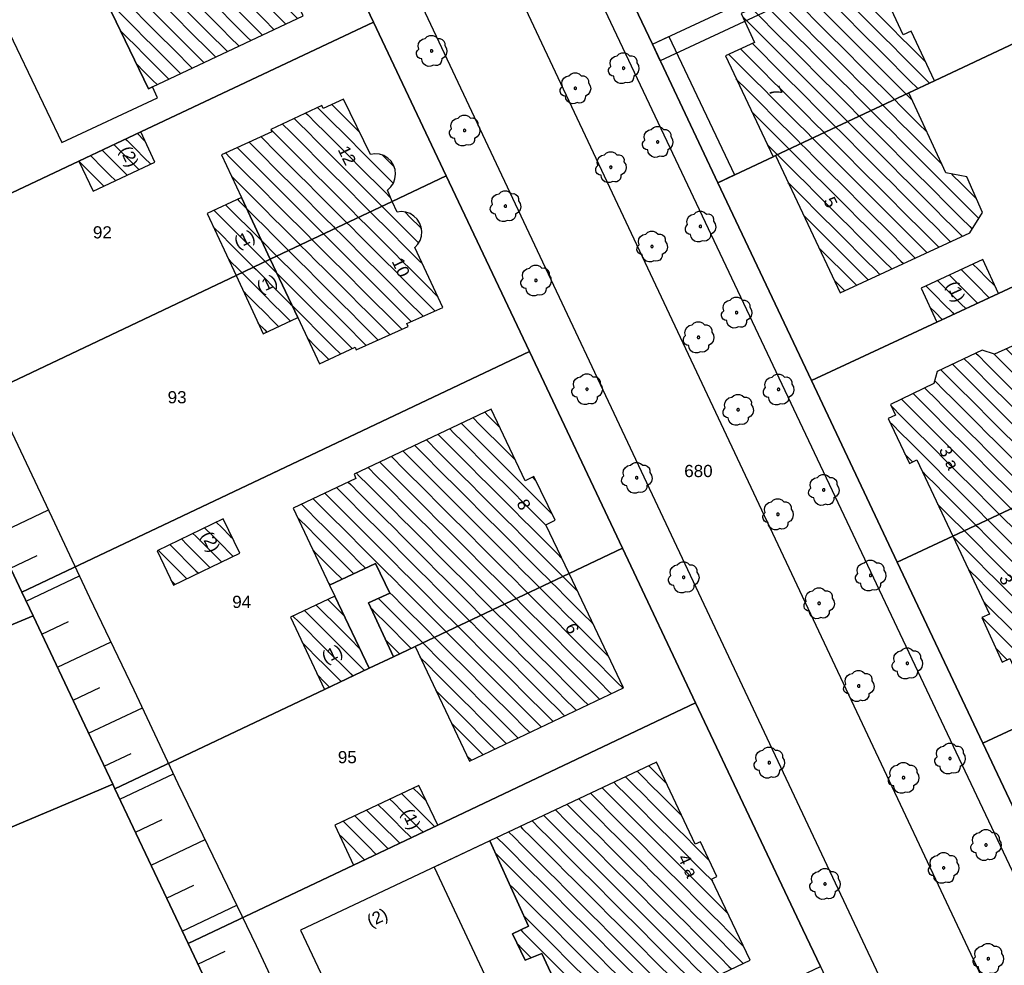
# Model space of a CAD drawing. Extents: x 32394465 to 32399599, y 5706239 to 5708675.
# Tile 29 of 40: x 32395060 to 32395140, y 5706823 to 5706901. Entities that reach past the tile are written whole.
import ezdxf
from ezdxf.enums import TextEntityAlignment as Align

# ---------------------------------------------------------------- set-up
doc = ezdxf.new("R2010")
doc.units = 0
doc.linetypes.add('LT00000', pattern=[0])
for name, color, linetype, lineweight in [('Baumstandorte', 250, 'LT00000', 18), ('BauwerkeSiedlung_Umring', 250, 'LT00000', 18), ('BauwerkeVerkehr_Umring', 250, 'LT00000', 18), ('Flurstueck_Umring', 250, 'LT00000', 18), ('Flurstuecksnummer', 250, 'LT00000', 18), ('Gebaeude_Fuellung', 250, 'LT00000', 18), ('Gebaeude_Umring', 250, 'LT00000', 18), ('GebaeudeHausnummer', 250, 'LT00000', 18), ('GebaeudePseudonummer', 250, 'LT00000', 18), ('NutzungSiedlung_Umring', 250, 'LT00000', 18), ('NutzungVerkehr_Umring', 250, 'LT00000', 18), ('ReliefBoeschungSchraffen', 250, 'LT00000', 18), ('ReliefBoeschungskante', 250, 'LT00000', 18)]:
    doc.layers.add(name, color=color, linetype=linetype, lineweight=lineweight)
doc.styles.add('TS100', font='arial.ttf', dxfattribs={"height": 0.2})
pattern_1 = [(-45, (0, 0), (0.707106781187, 0.707106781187), [1])]

# ---------------------------------------------------------------- blocks, each defined once
blk = doc.blocks.new('SYMB1123')
at = {"color": 250, "linetype": 'ByBlock', "lineweight": -3, "flags": 128}
for points in [[(-0.424, 0.059), (-0.446, 0.153), (-0.431, 0.248), (-0.381, 0.33), (-0.303, 0.387), (-0.21, 0.409)], [(-0.424, 0.059), (-0.446, 0.153), (-0.431, 0.248), (-0.381, 0.33), (-0.303, 0.387), (-0.21, 0.409)], [(-0.21, 0.409), (-0.141, 0.473), (-0.053, 0.506), (0.04, 0.506), (0.127, 0.473), (0.196, 0.409)], [(-0.21, 0.409), (-0.141, 0.473), (-0.053, 0.506), (0.04, 0.506), (0.127, 0.473), (0.196, 0.409)], [(0.196, 0.409), (0.275, 0.41), (0.348, 0.38), (0.404, 0.325), (0.434, 0.252), (0.433, 0.173)], [(0.196, 0.409), (0.275, 0.41), (0.348, 0.38), (0.404, 0.325), (0.434, 0.252), (0.433, 0.173)], [(-0.323, -0.263), (-0.385, -0.251), (-0.439, -0.218), (-0.478, -0.168), (-0.497, -0.108), (-0.494, -0.044), (-0.468, 0.014), (-0.424, 0.059)], [(-0.323, -0.263), (-0.385, -0.251), (-0.439, -0.218), (-0.478, -0.168), (-0.497, -0.108), (-0.494, -0.044), (-0.468, 0.014), (-0.424, 0.059)], [(0.433, 0.173), (0.488, 0.084), (0.505, -0.019), (0.481, -0.121), (0.42, -0.207), (0.332, -0.263)], [(0.433, 0.173), (0.488, 0.084), (0.505, -0.019), (0.481, -0.121), (0.42, -0.207), (0.332, -0.263)], [(0.061, -0.47), (-0.02, -0.505), (-0.109, -0.508), (-0.193, -0.481), (-0.262, -0.426), (-0.307, -0.35), (-0.323, -0.263)], [(0.061, -0.47), (-0.02, -0.505), (-0.109, -0.508), (-0.193, -0.481), (-0.262, -0.426), (-0.307, -0.35), (-0.323, -0.263)], [(0.332, -0.263), (0.329, -0.331), (0.302, -0.394), (0.256, -0.444), (0.195, -0.476), (0.128, -0.485), (0.061, -0.47)], [(0.332, -0.263), (0.329, -0.331), (0.302, -0.394), (0.256, -0.444), (0.195, -0.476), (0.128, -0.485), (0.061, -0.47)]]:
    blk.add_lwpolyline(points, dxfattribs=at)
at = {"color": 250, "linetype": 'ByBlock', "lineweight": 18, "flags": 128}
for points in [[(-0.424, 0.059), (-0.446, 0.153), (-0.431, 0.248), (-0.381, 0.33), (-0.303, 0.387), (-0.21, 0.409)], [(-0.21, 0.409), (-0.141, 0.473), (-0.053, 0.506), (0.04, 0.506), (0.127, 0.473), (0.196, 0.409)], [(0.196, 0.409), (0.275, 0.41), (0.348, 0.38), (0.404, 0.325), (0.434, 0.252), (0.433, 0.173)], [(-0.323, -0.263), (-0.385, -0.251), (-0.439, -0.218), (-0.478, -0.168), (-0.497, -0.108), (-0.494, -0.044), (-0.468, 0.014), (-0.424, 0.059)], [(0.433, 0.173), (0.488, 0.084), (0.505, -0.019), (0.481, -0.121), (0.42, -0.207), (0.332, -0.263)], [(0.061, -0.47), (-0.02, -0.505), (-0.109, -0.508), (-0.193, -0.481), (-0.262, -0.426), (-0.307, -0.35), (-0.323, -0.263)], [(0.332, -0.263), (0.329, -0.331), (0.302, -0.394), (0.256, -0.444), (0.195, -0.476), (0.128, -0.485), (0.061, -0.47)]]:
    blk.add_lwpolyline(points, dxfattribs=at)
at = {"color": 250, "linetype": 'ByBlock', "lineweight": -3, "flags": 128}
blk.add_lwpolyline([(0.04, 0), (0.038, 0.014), (0.031, 0.026), (0.02, 0.035), (0.007, 0.039), (-0.007, 0.039), (-0.02, 0.035), (-0.031, 0.026), (-0.038, 0.014), (-0.04, 0), (-0.038, -0.014), (-0.031, -0.026), (-0.02, -0.035), (-0.007, -0.039), (0.007, -0.039), (0.02, -0.035), (0.031, -0.026), (0.038, -0.014), (0.04, 0)], close=True, dxfattribs=at)
blk.add_lwpolyline([(0.04, 0), (0.038, 0.014), (0.031, 0.026), (0.02, 0.035), (0.007, 0.039), (-0.007, 0.039), (-0.02, 0.035), (-0.031, 0.026), (-0.038, 0.014), (-0.04, 0), (-0.038, -0.014), (-0.031, -0.026), (-0.02, -0.035), (-0.007, -0.039), (0.007, -0.039), (0.02, -0.035), (0.031, -0.026), (0.038, -0.014), (0.04, 0)], close=True, dxfattribs=at)
at = {"color": 250, "linetype": 'ByBlock', "lineweight": 18, "flags": 128}
blk.add_lwpolyline([(0.04, 0), (0.038, 0.014), (0.031, 0.026), (0.02, 0.035), (0.007, 0.039), (-0.007, 0.039), (-0.02, 0.035), (-0.031, 0.026), (-0.038, 0.014), (-0.04, 0), (-0.038, -0.014), (-0.031, -0.026), (-0.02, -0.035), (-0.007, -0.039), (0.007, -0.039), (0.02, -0.035), (0.031, -0.026), (0.038, -0.014), (0.04, 0)], close=True, dxfattribs=at)

msp = doc.modelspace()

# ---------------------------------------------------------------- hatches: boundary and pattern name
at = {"layer": 'Gebaeude_Fuellung', "linetype": 'Continuous', "lineweight": 25}
h = msp.add_hatch(dxfattribs=at)
h.set_pattern_fill('LT_0', color=255, angle=-45, style=0, pattern_type=2)
h.set_pattern_definition(pattern_1)
h.paths.add_polyline_path([(32395070.424, 5706895.665), (32395070.096, 5706895.51), (32395060.568, 5706915.3), (32395073.376, 5706921.31), (32395082.818, 5706901.494)])
h = msp.add_hatch(dxfattribs=at)
h.set_pattern_fill('LT_0', color=255, angle=-45, style=0, pattern_type=2)
h.set_pattern_definition(pattern_1)
h.paths.add_polyline_path([(32395132.148, 5706899.936), (32395130.275, 5706904.034), (32395128.864, 5706903.388), (32395127.741, 5706905.813), (32395118.845, 5706901.695), (32395119.929, 5706899.304), (32395117.537, 5706898.215), (32395121.472, 5706889.92), (32395121.672, 5706890.014), (32395132.614, 5706895.169), (32395134.725, 5706896.163), (32395132.818, 5706900.246)])
h = msp.add_hatch(dxfattribs=at)
h.set_pattern_fill('LT_0', color=255, angle=-45, style=0, pattern_type=2)
h.set_pattern_definition(pattern_1)
h.paths.add_polyline_path([(32395137.657, 5706883.662), (32395126.979, 5706878.744), (32395121.672, 5706890.014), (32395132.614, 5706895.169), (32395135.677, 5706888.597), (32395137.393, 5706888.264), (32395138.689, 5706885.345)])
h = msp.add_hatch(dxfattribs=at)
h.set_pattern_fill('LT_0', color=255, angle=-45, style=0, pattern_type=2)
h.set_pattern_definition(pattern_1)
h.paths.add_polyline_path([(32395090.37, 5706888.112), (32395090.234, 5706887.756), (32395090.021, 5706887.441), (32395089.741, 5706887.183), (32395090.15, 5706886.252), (32395080.117, 5706881.496), (32395077.739, 5706886.58), (32395076.096, 5706890.085), (32395080.252, 5706891.956), (32395080.161, 5706892.152), (32395084.344, 5706894.121), (32395084.452, 5706893.888), (32395086.124, 5706894.646), (32395088.346, 5706890.105), (32395088.722, 5706890.161), (32395089.1, 5706890.129), (32395089.461, 5706890.012), (32395089.785, 5706889.815), (32395090.056, 5706889.549), (32395090.259, 5706889.228), (32395090.383, 5706888.868), (32395090.42, 5706888.489)])
h = msp.add_hatch(dxfattribs=at)
h.set_pattern_fill('LT_0', color=255, angle=-45, style=0, pattern_type=2)
h.set_pattern_definition(pattern_1)
h.paths.add_polyline_path([(32395065.541, 5706887.09), (32395064.381, 5706889.562), (32395069.462, 5706891.959), (32395070.631, 5706889.469)])
h = msp.add_hatch(dxfattribs=at)
h.set_pattern_fill('LT_0', color=255, angle=-45, style=0, pattern_type=2)
h.set_pattern_definition(pattern_1)
h.paths.add_polyline_path([(32395077.297, 5706880.159), (32395074.92, 5706885.263), (32395077.739, 5706886.58), (32395080.117, 5706881.496)])
h = msp.add_hatch(dxfattribs=at)
h.set_pattern_fill('LT_0', color=255, angle=-45, style=0, pattern_type=2)
h.set_pattern_definition(pattern_1)
h.paths.add_polyline_path([(32395091.344, 5706876.215), (32395091.45, 5706875.978), (32395087.183, 5706874.044), (32395087.081, 5706874.265), (32395084.149, 5706872.896), (32395082.375, 5706876.692), (32395080.117, 5706881.496), (32395090.15, 5706886.252), (32395090.536, 5706885.375), (32395090.901, 5706885.409), (32395091.265, 5706885.363), (32395091.61, 5706885.241), (32395091.921, 5706885.047), (32395092.183, 5706884.791), (32395092.384, 5706884.484), (32395092.515, 5706884.137), (32395092.567, 5706883.77), (32395092.538, 5706883.401), (32395092.429, 5706883.047), (32395092.245, 5706882.725), (32395091.996, 5706882.451), (32395094.307, 5706877.522)])
h = msp.add_hatch(dxfattribs=at)
h.set_pattern_fill('LT_0', color=255, angle=-45, style=0, pattern_type=2)
h.set_pattern_definition(pattern_1)
h.paths.add_polyline_path([(32395079.52, 5706875.37), (32395077.297, 5706880.159), (32395080.117, 5706881.496), (32395082.375, 5706876.692)])
h = msp.add_hatch(dxfattribs=at)
h.set_pattern_fill('LT_0', color=255, angle=-45, style=0, pattern_type=2)
h.set_pattern_definition(pattern_1)
h.paths.add_polyline_path([(32395134.921, 5706876.327), (32395133.629, 5706879.107), (32395138.705, 5706881.465), (32395139.995, 5706878.689)])
h = msp.add_hatch(dxfattribs=at)
h.set_pattern_fill('LT_0', color=255, angle=-45, style=0, pattern_type=2)
h.set_pattern_definition(pattern_1)
h.paths.add_polyline_path([(32395147.225, 5706872.859), (32395144.965, 5706871.846), (32395143.363, 5706875.365), (32395139.681, 5706873.684), (32395138.65, 5706874.02), (32395134.97, 5706872.266), (32395134.697, 5706871.286), (32395131.116, 5706869.559), (32395131.54, 5706868.678), (32395130.938, 5706868.392), (32395132.67, 5706864.712), (32395133.281, 5706865), (32395136.234, 5706858.739), (32395150.651, 5706865.509), (32395149.137, 5706868.762)])
h = msp.add_hatch(dxfattribs=at)
h.set_pattern_fill('LT_0', color=255, angle=-45, style=0, pattern_type=2)
h.set_pattern_definition(pattern_1)
h.paths.add_polyline_path([(32395092.016, 5706849.655), (32395090.242, 5706848.815), (32395088.19, 5706853.24), (32395089.942, 5706854.05), (32395088.779, 5706856.493), (32395084.993, 5706854.691), (32395081.984, 5706861.02), (32395087.161, 5706863.481), (32395087.001, 5706863.82), (32395098.287, 5706869.166), (32395101.074, 5706863.278), (32395101.791, 5706863.621), (32395103.538, 5706860.037), (32395102.768, 5706859.666), (32395104.686, 5706855.654)])
h = msp.add_hatch(dxfattribs=at)
h.set_pattern_fill('LT_0', color=255, angle=-45, style=0, pattern_type=2)
h.set_pattern_definition(pattern_1)
h.paths.add_polyline_path([(32395150.651, 5706865.509), (32395136.234, 5706858.739), (32395139.258, 5706852.328), (32395138.625, 5706852.033), (32395140.293, 5706848.383), (32395140.927, 5706848.675), (32395141.32, 5706847.826), (32395145.054, 5706849.575), (32395145.78, 5706849.206), (32395149.845, 5706850.946), (32395149.954, 5706851.895), (32395153.517, 5706853.516), (32395151.861, 5706857.148), (32395154.074, 5706858.161), (32395152.245, 5706862.089)])
h = msp.add_hatch(dxfattribs=at)
h.set_pattern_fill('LT_0', color=255, angle=-45, style=0, pattern_type=2)
h.set_pattern_definition(pattern_1)
h.paths.add_polyline_path([(32395072.159, 5706854.71), (32395070.799, 5706857.534), (32395076.24, 5706860.158), (32395077.603, 5706857.329)])
h = msp.add_hatch(dxfattribs=at)
h.set_pattern_fill('LT_0', color=255, angle=-45, style=0, pattern_type=2)
h.set_pattern_definition(pattern_1)
h.paths.add_polyline_path([(32395096.509, 5706840.219), (32395092.016, 5706849.655), (32395104.686, 5706855.654), (32395109.168, 5706846.249)])
h = msp.add_hatch(dxfattribs=at)
h.set_pattern_fill('LT_0', color=255, angle=-45, style=0, pattern_type=2)
h.set_pattern_definition(pattern_1)
h.paths.add_polyline_path([(32395084.56, 5706846.125), (32395081.769, 5706852.073), (32395085.41, 5706853.809), (32395088.237, 5706847.866)])
h = msp.add_hatch(dxfattribs=at)
h.set_pattern_fill('LT_0', color=255, angle=-45, style=0, pattern_type=2)
h.set_pattern_definition(pattern_1)
h.paths.add_polyline_path([(32395115.03, 5706821.716), (32395110.25, 5706819.441), (32395108.093, 5706818.414), (32395106.974, 5706817.882), (32395105.771, 5706817.308), (32395102.449, 5706824.426), (32395101.068, 5706823.873), (32395100.032, 5706826.03), (32395101.348, 5706826.658), (32395098.159, 5706833.68), (32395111.873, 5706840.147), (32395115.051, 5706833.405), (32395115.49, 5706833.611), (32395116.829, 5706830.744), (32395116.399, 5706830.541), (32395119.572, 5706823.88)])
h = msp.add_hatch(dxfattribs=at)
h.set_pattern_fill('LT_0', color=255, angle=-45, style=0, pattern_type=2)
h.set_pattern_definition(pattern_1)
h.paths.add_polyline_path([(32395086.969, 5706831.683), (32395085.417, 5706834.957), (32395092.329, 5706838.234), (32395093.881, 5706834.961)])

# ---------------------------------------------------------------- linework, layer by layer
at = {"layer": 'BauwerkeSiedlung_Umring', "color": 255, "lineweight": 25, "flags": 128}
for points in [[(32395111.544, 5706899.173), (32395123.238, 5706904.635), (32395123.8728, 5706903.2759), (32395112.1788, 5706897.8139), (32395111.544, 5706899.173)], [(32395116.929, 5706887.781), (32395111.544, 5706899.173), (32395112.9001, 5706899.814), (32395118.2851, 5706888.422), (32395116.929, 5706887.781)], [(32395090.242, 5706848.815), (32395088.19, 5706853.24), (32395089.942, 5706854.05), (32395088.779, 5706856.493), (32395084.993, 5706854.691), (32395085.41, 5706853.809), (32395088.237, 5706847.866), (32395090.242, 5706848.815)], [(32395100.032, 5706826.03), (32395101.348, 5706826.658), (32395098.159, 5706833.68), (32395093.581, 5706831.517), (32395102.49, 5706812.52), (32395104.571, 5706813.506), (32395106.95, 5706814.633), (32395105.771, 5706817.308), (32395102.449, 5706824.426), (32395101.068, 5706823.873), (32395100.032, 5706826.03)]]:
    msp.add_lwpolyline(points, close=True, dxfattribs=at)
at = {"layer": 'BauwerkeVerkehr_Umring', "color": 255, "lineweight": 25}
msp.add_line((32395040.961, 5707042.924), (32395157.914, 5706795.694), dxfattribs=at)
at = {"layer": 'BauwerkeVerkehr_Umring', "color": 255, "lineweight": 25, "flags": 128}
for points in [[(32395150.476, 5706797.343), (32395080.776, 5706945.225), (32395076.915, 5706952.982), (32395070.56, 5706966.247), (32395066.433, 5706974.938), (32395060.429, 5706987.642), (32395055.005, 5706999.141), (32395047.284, 5707015.838), (32395040.095, 5707031.567), (32395036.922, 5707038.177), (32395036.662, 5707038.72), (32395036.482, 5707039.125), (32395036.335, 5707039.495), (32395036.22, 5707039.841), (32395036.11, 5707040.256), (32395036.029, 5707040.688), (32395035.977, 5707041.139), (32395035.951, 5707041.603), (32395035.949, 5707041.932), (32395035.963, 5707042.271), (32395035.988, 5707042.619), (32395036.027, 5707042.979), (32395036.102, 5707043.485), (32395036.199, 5707043.978), (32395036.322, 5707044.476), (32395036.47, 5707044.963), (32395036.642, 5707045.439), (32395036.837, 5707045.903), (32395037.095, 5707046.428), (32395037.379, 5707046.917), (32395037.529, 5707047.147), (32395037.685, 5707047.368), (32395037.847, 5707047.578), (32395038.015, 5707047.779), (32395040.593, 5707050.686), (32395050.961, 5707062.256), (32395058.964, 5707071.123), (32395061.049, 5707073.464), (32395062.9, 5707075.575), (32395064.702, 5707077.669), (32395066.633, 5707079.947), (32395068.744, 5707082.471), (32395071.327, 5707085.593), (32395073.433, 5707088.153), (32395075.091, 5707090.191), (32395076.58, 5707092.047), (32395077.938, 5707093.77), (32395079.128, 5707095.308), (32395082.04, 5707099.104), (32395083.659, 5707101.196), (32395084.543, 5707102.353), (32395085.368, 5707103.459), (32395086.098, 5707104.47), (32395087.73, 5707106.772), (32395087.989, 5707107.124), (32395088.255, 5707107.457), (32395088.526, 5707107.77), (32395088.802, 5707108.063), (32395089.084, 5707108.336), (32395089.372, 5707108.59), (32395089.665, 5707108.823), (32395089.962, 5707109.037), (32395090.367, 5707109.291), (32395090.788, 5707109.515), (32395091.221, 5707109.707), (32395091.664, 5707109.866), (32395092.055, 5707109.976), (32395092.448, 5707110.061), (32395092.703, 5707110.101), (32395092.964, 5707110.132), (32395093.231, 5707110.153), (32395093.503, 5707110.164), (32395093.858, 5707110.165), (32395094.225, 5707110.15), (32395094.606, 5707110.119), (32395095.001, 5707110.073), (32395095.358, 5707110.019), (32395095.709, 5707109.956), (32395096.053, 5707109.883), (32395096.389, 5707109.799), (32395096.72, 5707109.706), (32395097.043, 5707109.603), (32395097.359, 5707109.489), (32395097.668, 5707109.366), (32395098.015, 5707109.211), (32395098.307, 5707109.056), (32395098.56, 5707108.892), (32395098.781, 5707108.718), (32395127.868, 5707083.072), (32395128.769, 5707082.26), (32395129.667, 5707081.418), (32395130.563, 5707080.543), (32395131.456, 5707079.635), (32395132.35, 5707078.694), (32395133.244, 5707077.716), (32395134.142, 5707076.701), (32395135.046, 5707075.644), (32395135.945, 5707074.561), (32395136.857, 5707073.43), (32395137.784, 5707072.247), (32395138.731, 5707071.005), (32395139.702, 5707069.703), (32395140.714, 5707068.316), (32395141.783, 5707066.822), (32395142.95, 5707065.165), (32395143.994, 5707063.663), (32395144.962, 5707062.253), (32395145.872, 5707060.906), (32395146.734, 5707059.611), (32395147.556, 5707058.352), (32395148.341, 5707057.126), (32395149.092, 5707055.927), (32395149.812, 5707054.752), (32395150.51, 5707053.587), (32395151.179, 5707052.44), (32395151.823, 5707051.307), (32395152.441, 5707050.188), (32395153.036, 5707049.079), (32395153.606, 5707047.981), (32395154.154, 5707046.891), (32395154.68, 5707045.808), (32395160.809, 5707032.958), (32395237.242, 5706862.231)], [(32394976.208, 5706988.844), (32394981.347, 5706993.229), (32394984.726, 5706996.147), (32394986.303, 5706997.529), (32394987.783, 5706998.842), (32394989.187, 5707000.104), (32394990.529, 5707001.326), (32394991.792, 5707002.494), (32394993.084, 5707003.705), (32394994.409, 5707004.963), (32394995.777, 5707006.278), (32394997.188, 5707007.648), (32394998.667, 5707009.099), (32395001.948, 5707012.361), (32395009.808, 5707020.264), (32395011.85, 5707022.301), (32395013.681, 5707024.11), (32395022.266, 5707032.539), (32395022.557, 5707032.817), (32395022.836, 5707033.066), (32395023.107, 5707033.29), (32395023.373, 5707033.494), (32395023.638, 5707033.677), (32395023.902, 5707033.839), (32395024.165, 5707033.983), (32395024.429, 5707034.109), (32395024.752, 5707034.237), (32395025.088, 5707034.344), (32395025.431, 5707034.427), (32395025.781, 5707034.486), (32395026.134, 5707034.521), (32395026.485, 5707034.531), (32395026.833, 5707034.518), (32395027.174, 5707034.479), (32395027.684, 5707034.402), (32395028.056, 5707034.332), (32395028.422, 5707034.233), (32395028.781, 5707034.108), (32395029.128, 5707033.958), (32395029.458, 5707033.783), (32395029.77, 5707033.587), (32395030.06, 5707033.371), (32395030.326, 5707033.136), (32395030.471, 5707032.989), (32395030.61, 5707032.834), (32395030.871, 5707032.497), (32395031.108, 5707032.129), (32395031.317, 5707031.732), (32395055.45, 5706980.786), (32395068.332, 5706953.759), (32395144.559, 5706792.087)]]:
    msp.add_lwpolyline(points, dxfattribs=at)
at = {"layer": 'Flurstueck_Umring', "color": 8, "lineweight": 25, "flags": 128}
for points in [[(32395044.243, 5707041.532), (32395043.977, 5707042.233), (32395043.818, 5707042.966), (32395043.769, 5707043.714), (32395043.833, 5707044.461), (32395044.007, 5707045.19), (32395044.287, 5707045.885), (32395044.668, 5707046.531), (32395045.141, 5707047.113), (32395027.392, 5707029.526), (32395015.112, 5707017.358), (32395015.594, 5707017.76), (32395016.123, 5707018.098), (32395016.69, 5707018.368), (32395017.286, 5707018.565), (32395017.903, 5707018.685), (32395018.529, 5707018.727), (32395019.156, 5707018.69), (32395019.773, 5707018.574), (32395020.371, 5707018.382), (32395020.94, 5707018.117), (32395021.472, 5707017.782), (32395021.957, 5707017.384), (32395029.545, 5707010.305), (32395033.014, 5707007.07), (32395041.059, 5706997.507), (32395047.838, 5706987.066), (32395049.982, 5706982.54), (32395056.881, 5706967.965), (32395063.825, 5706953.301), (32395065.546, 5706949.665), (32395068.934, 5706942.511), (32395076.631, 5706926.253), (32395082.61, 5706913.623), (32395088.595, 5706900.985), (32395094.577, 5706888.35), (32395101.418, 5706873.901), (32395109.074, 5706857.731), (32395115.093, 5706845.02), (32395123.913, 5706826.393), (32395125.353, 5706823.351), (32395126.88, 5706820.127), (32395128.004, 5706817.753), (32395131.315, 5706810.761), (32395137.328, 5706798.062), (32395140.788, 5706790.755), (32395142.392, 5706787.368), (32395145.279, 5706781.271), (32395145.916, 5706779.925), (32395146.709, 5706778.251), (32395150.808, 5706779.859), (32395149.723, 5706779.824), (32395148.755, 5706780.313), (32395148.123, 5706781.179), (32395147.269, 5706783), (32395147.317, 5706783.961), (32395160.098, 5706790.963), (32395162.011, 5706786.947), (32395162.248, 5706785.829), (32395161.916, 5706784.732), (32395161.084, 5706783.89), (32395165.436, 5706785.177), (32395151.118, 5706815.462), (32395144.924, 5706828.563), (32395141.862, 5706835.041), (32395138.714, 5706841.7), (32395131.672, 5706856.596), (32395124.612, 5706871.529), (32395116.929, 5706887.781), (32395111.544, 5706899.173), (32395110.101, 5706902.225), (32395102.836, 5706917.592), (32395100.503, 5706922.524), (32395099.132, 5706925.423), (32395097.644, 5706928.572), (32395095.576, 5706932.949), (32395086.616, 5706951.901), (32395082.858, 5706959.847), (32395081.185, 5706963.388), (32395079.415, 5706967.13), (32395075.327, 5706975.778), (32395068.273, 5706990.701), (32395063.911, 5706999.927), (32395062.398, 5707003.125), (32395062.21, 5707003.523), (32395060.884, 5707006.331), (32395056.176, 5707016.29), (32395044.243, 5707041.532)], [(32395034.89, 5706906.52), (32395035.724, 5706904.759), (32395040.869, 5706893.886), (32395046.439, 5706882.115), (32395046.833, 5706881.284), (32395064.381, 5706889.562), (32395069.462, 5706891.959), (32395088.595, 5706900.985), (32395082.61, 5706913.623), (32395076.631, 5706926.253), (32395050.98, 5706914.126), (32395039.335, 5706908.621), (32395034.89, 5706906.52)], [(32395110.101, 5706902.225), (32395111.544, 5706899.173), (32395116.929, 5706887.781), (32395121.472, 5706889.92), (32395121.672, 5706890.014), (32395132.614, 5706895.169), (32395134.725, 5706896.163), (32395156.568, 5706906.451), (32395151.134, 5706917.91), (32395149.691, 5706920.95), (32395131.443, 5706912.32), (32395127.332, 5706910.375), (32395124.768, 5706909.163), (32395121.709, 5706907.717), (32395110.101, 5706902.225)], [(32395116.929, 5706887.781), (32395124.612, 5706871.529), (32395134.921, 5706876.327), (32395139.995, 5706878.689), (32395164.357, 5706890.027), (32395164.05, 5706890.674), (32395160.937, 5706897.238), (32395157.672, 5706904.123), (32395156.568, 5706906.451), (32395134.725, 5706896.163), (32395132.614, 5706895.169), (32395121.672, 5706890.014), (32395121.472, 5706889.92), (32395116.929, 5706887.781)], [(32395046.833, 5706881.284), (32395052.849, 5706868.571), (32395077.297, 5706880.159), (32395080.117, 5706881.496), (32395090.15, 5706886.252), (32395094.577, 5706888.35), (32395088.595, 5706900.985), (32395069.462, 5706891.959), (32395064.381, 5706889.562), (32395046.833, 5706881.284)], [(32395124.612, 5706871.529), (32395131.672, 5706856.596), (32395136.234, 5706858.739), (32395150.651, 5706865.509), (32395171.369, 5706875.24), (32395170.458, 5706877.16), (32395164.357, 5706890.027), (32395139.995, 5706878.689), (32395134.921, 5706876.327), (32395124.612, 5706871.529)], [(32395053.652, 5706866.874), (32395059.69, 5706854.116), (32395101.418, 5706873.901), (32395094.577, 5706888.35), (32395090.15, 5706886.252), (32395080.117, 5706881.496), (32395077.297, 5706880.159), (32395052.849, 5706868.571), (32395053.652, 5706866.874)], [(32395131.672, 5706856.596), (32395138.714, 5706841.7), (32395143.136, 5706843.779), (32395148.438, 5706846.27), (32395177.777, 5706860.059), (32395178.424, 5706860.362), (32395177.726, 5706861.835), (32395171.369, 5706875.24), (32395150.651, 5706865.509), (32395136.234, 5706858.739), (32395131.672, 5706856.596)], [(32395059.69, 5706854.116), (32395060.601, 5706852.191), (32395064.857, 5706843.198), (32395067.161, 5706838.33), (32395067.332, 5706837.969), (32395084.56, 5706846.125), (32395088.237, 5706847.866), (32395090.242, 5706848.815), (32395092.016, 5706849.655), (32395104.686, 5706855.654), (32395109.074, 5706857.731), (32395101.418, 5706873.901), (32395059.69, 5706854.116)], [(32395053.652, 5706866.874), (32395026.974, 5706855.576), (32395024.988, 5706854.735), (32395015.035, 5706850.52), (32395013.676, 5706849.945), (32395005.088, 5706846.308), (32395006.651, 5706842.603), (32395007.076, 5706841.596), (32395009.508, 5706835.832), (32395011.283, 5706831.624), (32395018.502, 5706834.635), (32395031.303, 5706839.973), (32395034.491, 5706841.303), (32395060.601, 5706852.191), (32395059.69, 5706854.116), (32395053.652, 5706866.874)], [(32395148.438, 5706846.27), (32395143.136, 5706843.779), (32395138.714, 5706841.7), (32395141.862, 5706835.041), (32395144.924, 5706828.563), (32395145.344, 5706828.76), (32395151.043, 5706831.428), (32395158.267, 5706834.808), (32395171.931, 5706841.204), (32395169.888, 5706845.34), (32395182.139, 5706850.991), (32395182.737, 5706851.267), (32395178.424, 5706860.362), (32395177.777, 5706860.059), (32395148.438, 5706846.27)], [(32395067.332, 5706837.969), (32395073.361, 5706825.229), (32395086.969, 5706831.683), (32395093.881, 5706834.961), (32395115.093, 5706845.02), (32395109.074, 5706857.731), (32395104.686, 5706855.654), (32395092.016, 5706849.655), (32395090.242, 5706848.815), (32395088.237, 5706847.866), (32395084.56, 5706846.125), (32395067.332, 5706837.969)], [(32395011.283, 5706831.624), (32395015.634, 5706821.313), (32395017.321, 5706817.314), (32395064.538, 5706837.224), (32395067.161, 5706838.33), (32395064.857, 5706843.198), (32395060.601, 5706852.191), (32395034.491, 5706841.303), (32395031.303, 5706839.973), (32395018.502, 5706834.635), (32395011.283, 5706831.624)], [(32395073.361, 5706825.229), (32395080.155, 5706810.872), (32395083.608, 5706803.575), (32395088.014, 5706805.662), (32395096.126, 5706809.505), (32395096.528, 5706809.696), (32395102.49, 5706812.52), (32395104.571, 5706813.506), (32395106.95, 5706814.633), (32395110.349, 5706816.243), (32395115.072, 5706818.481), (32395116.266, 5706819.047), (32395118.234, 5706819.979), (32395125.353, 5706823.351), (32395123.913, 5706826.393), (32395115.093, 5706845.02), (32395093.881, 5706834.961), (32395086.969, 5706831.683), (32395073.361, 5706825.229)], [(32395017.321, 5706817.314), (32395019.026, 5706813.273), (32395020.336, 5706810.168), (32395022.608, 5706804.782), (32395024.19, 5706801.032), (32395027.397, 5706793.431), (32395029.023, 5706789.577), (32395039.399, 5706793.898), (32395044.457, 5706796.005), (32395080.155, 5706810.872), (32395073.361, 5706825.229), (32395067.332, 5706837.969), (32395067.161, 5706838.33), (32395064.538, 5706837.224), (32395017.321, 5706817.314)]]:
    msp.add_lwpolyline(points, close=True, dxfattribs=at)
at = {"layer": 'Gebaeude_Umring', "color": 255, "lineweight": 25, "flags": 128}
for points in [[(32395060.568, 5706915.3), (32395070.096, 5706895.51), (32395070.424, 5706895.665), (32395082.818, 5706901.494), (32395073.376, 5706921.31), (32395060.568, 5706915.3)], [(32395053.071, 5706911.735), (32395062.962, 5706891.102), (32395070.84, 5706894.776), (32395070.424, 5706895.665), (32395070.096, 5706895.51), (32395060.568, 5706915.3), (32395054.063, 5706912.207), (32395053.071, 5706911.735)], [(32395119.929, 5706899.304), (32395117.537, 5706898.215), (32395121.472, 5706889.92), (32395121.672, 5706890.014), (32395132.614, 5706895.169), (32395134.725, 5706896.163), (32395132.818, 5706900.246), (32395132.148, 5706899.936), (32395130.275, 5706904.034), (32395128.864, 5706903.388), (32395127.741, 5706905.813), (32395118.845, 5706901.695), (32395119.929, 5706899.304)], [(32395121.672, 5706890.014), (32395126.979, 5706878.744), (32395137.657, 5706883.662), (32395138.689, 5706885.345), (32395137.393, 5706888.264), (32395135.677, 5706888.597), (32395132.614, 5706895.169), (32395121.672, 5706890.014)], [(32395080.161, 5706892.152), (32395080.252, 5706891.956), (32395076.096, 5706890.085), (32395077.739, 5706886.58), (32395080.117, 5706881.496), (32395090.15, 5706886.252), (32395089.741, 5706887.183), (32395090.021, 5706887.441), (32395090.234, 5706887.756), (32395090.37, 5706888.112), (32395090.42, 5706888.489), (32395090.383, 5706888.868), (32395090.259, 5706889.228), (32395090.056, 5706889.549), (32395089.785, 5706889.815), (32395089.461, 5706890.012), (32395089.1, 5706890.129), (32395088.722, 5706890.161), (32395088.346, 5706890.105), (32395086.124, 5706894.646), (32395084.452, 5706893.888), (32395084.344, 5706894.121), (32395080.161, 5706892.152)], [(32395064.381, 5706889.562), (32395065.541, 5706887.09), (32395070.631, 5706889.469), (32395069.462, 5706891.959), (32395064.381, 5706889.562)], [(32395077.297, 5706880.159), (32395080.117, 5706881.496), (32395077.739, 5706886.58), (32395074.92, 5706885.263), (32395077.297, 5706880.159)], [(32395090.15, 5706886.252), (32395080.117, 5706881.496), (32395082.375, 5706876.692), (32395084.149, 5706872.896), (32395087.081, 5706874.265), (32395087.183, 5706874.044), (32395091.45, 5706875.978), (32395091.344, 5706876.215), (32395094.307, 5706877.522), (32395091.996, 5706882.451), (32395092.245, 5706882.725), (32395092.429, 5706883.047), (32395092.538, 5706883.401), (32395092.567, 5706883.77), (32395092.515, 5706884.137), (32395092.384, 5706884.484), (32395092.183, 5706884.791), (32395091.921, 5706885.047), (32395091.61, 5706885.241), (32395091.265, 5706885.363), (32395090.901, 5706885.409), (32395090.536, 5706885.375), (32395090.15, 5706886.252)], [(32395077.297, 5706880.159), (32395079.52, 5706875.37), (32395082.375, 5706876.692), (32395080.117, 5706881.496), (32395077.297, 5706880.159)], [(32395134.921, 5706876.327), (32395139.995, 5706878.689), (32395138.705, 5706881.465), (32395133.629, 5706879.107), (32395134.921, 5706876.327)], [(32395130.938, 5706868.392), (32395132.67, 5706864.712), (32395133.281, 5706865), (32395136.234, 5706858.739), (32395150.651, 5706865.509), (32395149.137, 5706868.762), (32395147.225, 5706872.859), (32395144.965, 5706871.846), (32395143.363, 5706875.365), (32395139.681, 5706873.684), (32395138.65, 5706874.02), (32395134.97, 5706872.266), (32395134.697, 5706871.286), (32395131.116, 5706869.559), (32395131.54, 5706868.678), (32395130.938, 5706868.392)], [(32395089.942, 5706854.05), (32395088.19, 5706853.24), (32395090.242, 5706848.815), (32395092.016, 5706849.655), (32395104.686, 5706855.654), (32395102.768, 5706859.666), (32395103.538, 5706860.037), (32395101.791, 5706863.621), (32395101.074, 5706863.278), (32395098.287, 5706869.166), (32395087.001, 5706863.82), (32395087.161, 5706863.481), (32395081.984, 5706861.02), (32395084.993, 5706854.691), (32395088.779, 5706856.493), (32395089.942, 5706854.05)], [(32395138.625, 5706852.033), (32395140.293, 5706848.383), (32395140.927, 5706848.675), (32395141.32, 5706847.826), (32395145.054, 5706849.575), (32395145.78, 5706849.206), (32395149.845, 5706850.946), (32395149.954, 5706851.895), (32395153.517, 5706853.516), (32395151.861, 5706857.148), (32395154.074, 5706858.161), (32395152.245, 5706862.089), (32395150.651, 5706865.509), (32395136.234, 5706858.739), (32395139.258, 5706852.328), (32395138.625, 5706852.033)], [(32395070.799, 5706857.534), (32395072.159, 5706854.71), (32395077.603, 5706857.329), (32395076.24, 5706860.158), (32395070.799, 5706857.534)], [(32395096.509, 5706840.219), (32395109.168, 5706846.249), (32395104.686, 5706855.654), (32395092.016, 5706849.655), (32395096.509, 5706840.219)], [(32395085.41, 5706853.809), (32395081.769, 5706852.073), (32395084.56, 5706846.125), (32395088.237, 5706847.866), (32395085.41, 5706853.809)], [(32395101.348, 5706826.658), (32395100.032, 5706826.03), (32395101.068, 5706823.873), (32395102.449, 5706824.426), (32395105.771, 5706817.308), (32395106.974, 5706817.882), (32395108.093, 5706818.414), (32395110.25, 5706819.441), (32395115.03, 5706821.716), (32395119.572, 5706823.88), (32395116.399, 5706830.541), (32395116.829, 5706830.744), (32395115.49, 5706833.611), (32395115.051, 5706833.405), (32395111.873, 5706840.147), (32395098.159, 5706833.68), (32395101.348, 5706826.658)], [(32395085.417, 5706834.957), (32395086.969, 5706831.683), (32395093.881, 5706834.961), (32395092.329, 5706838.234), (32395085.417, 5706834.957)], [(32395100.032, 5706826.03), (32395101.348, 5706826.658), (32395098.159, 5706833.68), (32395082.609, 5706826.344), (32395089.691, 5706811.321), (32395094.331, 5706813.511), (32395096.126, 5706809.505), (32395096.528, 5706809.696), (32395102.49, 5706812.52), (32395104.571, 5706813.506), (32395106.95, 5706814.633), (32395105.771, 5706817.308), (32395102.449, 5706824.426), (32395101.068, 5706823.873), (32395100.032, 5706826.03)]]:
    msp.add_lwpolyline(points, close=True, dxfattribs=at)
at = {"layer": 'NutzungSiedlung_Umring', "color": 255, "lineweight": 25, "flags": 128}
for points in [[(32395218.404, 5706843.019), (32395232.966, 5706849.556), (32395231.882, 5706852.316), (32395234.02, 5706853.654), (32395235.719, 5706855.591), (32395235.404, 5706856.294), (32395231.488, 5706865.012), (32395230.111, 5706868.078), (32395223.583, 5706882.608), (32395216.617, 5706898.113), (32395210.479, 5706911.776), (32395209.651, 5706913.618), (32395206.168, 5706921.371), (32395205.897, 5706921.975), (32395204.733, 5706924.562), (32395204.332, 5706925.457), (32395203.923, 5706926.368), (32395198.19, 5706939.128), (32395193.535, 5706949.487), (32395191.801, 5706953.349), (32395188.882, 5706959.846), (32395183.424, 5706957.383), (32395172.89, 5706952.629), (32395169.931, 5706951.293), (32395141.408, 5706938.421), (32395142.406, 5706936.313), (32395121.053, 5706926.211), (32395117.415, 5706924.49), (32395107.498, 5706919.797), (32395102.836, 5706917.592), (32395110.101, 5706902.225), (32395111.544, 5706899.173), (32395116.929, 5706887.781), (32395124.612, 5706871.529), (32395131.672, 5706856.596), (32395138.714, 5706841.7), (32395141.862, 5706835.041), (32395144.924, 5706828.563), (32395151.118, 5706815.462), (32395151.526, 5706815.655), (32395155.446, 5706817.496), (32395161.913, 5706820.534), (32395173.25, 5706825.861), (32395178.091, 5706828.135), (32395174.214, 5706836.327), (32395186.336, 5706841.998), (32395186.988, 5706842.303), (32395192.221, 5706831.267), (32395213.966, 5706841.027), (32395218.404, 5706843.019)], [(32395046.439, 5706882.115), (32395040.869, 5706893.886), (32395035.724, 5706904.759), (32395034.89, 5706906.52), (32395039.335, 5706908.621), (32395050.98, 5706914.126), (32395076.631, 5706926.253), (32395068.934, 5706942.511), (32395065.546, 5706949.665), (32395063.825, 5706953.301), (32395061.546, 5706952.237), (32395060.345, 5706951.676), (32395059.711, 5706951.38), (32395059.187, 5706951.135), (32395047.851, 5706945.844), (32395022.896, 5706934.197), (32395021.991, 5706933.774), (32395025.38, 5706926.615), (32395027.133, 5706922.91), (32395026.216, 5706922.522), (32394994.488, 5706909.084), (32394988.454, 5706906.528), (32394985.223, 5706905.16), (32394981.037, 5706903.387), (32394983.613, 5706897.271), (32394985.253, 5706893.376), (32394988.809, 5706884.935), (32394998.523, 5706861.869), (32395005.088, 5706846.308), (32395006.651, 5706842.603), (32395007.076, 5706841.596), (32395009.508, 5706835.832), (32395011.283, 5706831.624), (32395015.634, 5706821.313), (32395017.321, 5706817.314), (32395019.026, 5706813.273), (32395020.336, 5706810.168), (32395022.608, 5706804.782), (32395024.19, 5706801.032), (32395027.397, 5706793.431), (32395029.023, 5706789.577), (32395030.644, 5706785.734), (32395032.122, 5706782.232), (32395032.742, 5706780.773), (32395035.108, 5706775.194), (32395050.276, 5706780.933), (32395068.955, 5706788.001), (32395087.633, 5706795.07), (32395087.112, 5706796.172), (32395083.608, 5706803.575), (32395080.155, 5706810.872), (32395073.361, 5706825.229), (32395086.969, 5706831.683), (32395093.881, 5706834.961), (32395115.093, 5706845.02), (32395109.074, 5706857.731), (32395104.686, 5706855.654), (32395092.016, 5706849.655), (32395090.242, 5706848.815), (32395088.237, 5706847.866), (32395084.56, 5706846.125), (32395067.332, 5706837.969), (32395067.161, 5706838.33), (32395064.857, 5706843.198), (32395060.601, 5706852.191), (32395059.69, 5706854.116), (32395101.418, 5706873.901), (32395094.577, 5706888.35), (32395088.595, 5706900.985), (32395069.462, 5706891.959), (32395064.381, 5706889.562), (32395046.833, 5706881.284), (32395046.439, 5706882.115)], [(32395034.89, 5706906.52), (32395035.724, 5706904.759), (32395040.869, 5706893.886), (32395046.439, 5706882.115), (32395046.833, 5706881.284), (32395064.381, 5706889.562), (32395069.462, 5706891.959), (32395088.595, 5706900.985), (32395082.61, 5706913.623), (32395076.631, 5706926.253), (32395050.98, 5706914.126), (32395039.335, 5706908.621), (32395034.89, 5706906.52)], [(32395059.69, 5706854.116), (32395060.601, 5706852.191), (32395064.857, 5706843.198), (32395067.161, 5706838.33), (32395067.332, 5706837.969), (32395084.56, 5706846.125), (32395088.237, 5706847.866), (32395090.242, 5706848.815), (32395092.016, 5706849.655), (32395104.686, 5706855.654), (32395109.074, 5706857.731), (32395101.418, 5706873.901), (32395059.69, 5706854.116)], [(32395073.361, 5706825.229), (32395080.155, 5706810.872), (32395083.608, 5706803.575), (32395088.014, 5706805.662), (32395096.126, 5706809.505), (32395096.528, 5706809.696), (32395102.49, 5706812.52), (32395104.571, 5706813.506), (32395106.95, 5706814.633), (32395110.349, 5706816.243), (32395115.072, 5706818.481), (32395116.266, 5706819.047), (32395118.234, 5706819.979), (32395125.353, 5706823.351), (32395123.913, 5706826.393), (32395115.093, 5706845.02), (32395093.881, 5706834.961), (32395086.969, 5706831.683), (32395073.361, 5706825.229)]]:
    msp.add_lwpolyline(points, close=True, dxfattribs=at)
at = {"layer": 'NutzungVerkehr_Umring', "color": 255, "lineweight": 25, "flags": 128}
msp.add_lwpolyline([(32395151.118, 5706815.462), (32395144.924, 5706828.563), (32395141.862, 5706835.041), (32395138.714, 5706841.7), (32395131.672, 5706856.596), (32395124.612, 5706871.529), (32395116.929, 5706887.781), (32395111.544, 5706899.173), (32395110.101, 5706902.225), (32395102.836, 5706917.592), (32395100.503, 5706922.524), (32395099.132, 5706925.423), (32395097.644, 5706928.572), (32395095.576, 5706932.949), (32395086.616, 5706951.901), (32395082.858, 5706959.847), (32395081.185, 5706963.388), (32395079.415, 5706967.13), (32395075.327, 5706975.778), (32395068.273, 5706990.701), (32395063.911, 5706999.927), (32395062.398, 5707003.125), (32395062.21, 5707003.523), (32395060.884, 5707006.331), (32395056.176, 5707016.29), (32395044.243, 5707041.532), (32395043.977, 5707042.233), (32395043.818, 5707042.966), (32395043.769, 5707043.714), (32395043.833, 5707044.461), (32395044.007, 5707045.19), (32395044.287, 5707045.885), (32395044.668, 5707046.531), (32395045.141, 5707047.113), (32395027.392, 5707029.526), (32395041.743, 5706999.551), (32395042.949, 5706997.086), (32395047.838, 5706987.066), (32395049.982, 5706982.54), (32395056.881, 5706967.965), (32395063.825, 5706953.301), (32395065.546, 5706949.665), (32395068.934, 5706942.511), (32395076.631, 5706926.253), (32395082.61, 5706913.623), (32395088.595, 5706900.985), (32395094.577, 5706888.35), (32395101.418, 5706873.901), (32395109.074, 5706857.731), (32395115.093, 5706845.02), (32395123.913, 5706826.393), (32395125.353, 5706823.351), (32395126.88, 5706820.127), (32395128.004, 5706817.753), (32395131.315, 5706810.761), (32395137.328, 5706798.062), (32395140.788, 5706790.755), (32395138.142, 5706789.48), (32395142.624, 5706780.037), (32395145.279, 5706781.271), (32395145.916, 5706779.925), (32395145.882, 5706778.878), (32395145.312, 5706778.127), (32395143.154, 5706776.856), (32395146.709, 5706778.251), (32395150.808, 5706779.859), (32395149.723, 5706779.824), (32395148.755, 5706780.313), (32395148.123, 5706781.179), (32395147.269, 5706783), (32395147.317, 5706783.961), (32395160.098, 5706790.963), (32395162.011, 5706786.947), (32395162.248, 5706785.829), (32395161.916, 5706784.732), (32395161.084, 5706783.89), (32395165.436, 5706785.177), (32395151.118, 5706815.462)], close=True, dxfattribs=at)
at = {"layer": 'ReliefBoeschungSchraffen', "color": 255, "lineweight": 25}
for p, q in [((32395057.4726, 5706858.8013), (32395061.8688, 5706860.8819)), ((32395058.7559, 5706856.0897), (32395060.9531, 5706857.1295)), ((32395060.0392, 5706853.378), (32395064.4338, 5706855.4578)), ((32395061.3225, 5706850.6664), (32395063.5223, 5706851.7074)), ((32395062.6059, 5706847.9547), (32395067.0197, 5706850.0436)), ((32395063.8892, 5706845.243), (32395066.1032, 5706846.2909)), ((32395065.1725, 5706842.5314), (32395069.6019, 5706844.6279)), ((32395066.4559, 5706839.8198), (32395068.6655, 5706840.8658)), ((32395067.7394, 5706837.1082), (32395072.1484, 5706839.1956)), ((32395069.0226, 5706834.3965), (32395071.2348, 5706835.4437)), ((32395070.3059, 5706831.6848), (32395074.7567, 5706833.7916)), ((32395071.5892, 5706828.9731), (32395073.8268, 5706830.0322)), ((32395072.8724, 5706826.2614), (32395077.362, 5706828.3861)), ((32395074.1557, 5706823.5497), (32395076.4076, 5706824.6154))]:
    msp.add_line(p, q, dxfattribs=at)
at = {"layer": 'ReliefBoeschungskante', "color": 255, "lineweight": 25, "flags": 128}
for points in [[(32395096.528, 5706809.696), (32395096.126, 5706809.505), (32395088.014, 5706805.662), (32395086.488, 5706808.997), (32395082.998, 5706816.425), (32395078.968, 5706825.038), (32395075.839, 5706831.561), (32395072.542, 5706838.356), (32395068.932, 5706846.057), (32395065.282, 5706853.666), (32395062.163, 5706860.255), (32395058.678, 5706867.682), (32395053.153, 5706879.419), (32395048.971, 5706888.2), (32395044.452, 5706897.616), (32395040.742, 5706905.674), (32395039.907, 5706907.42), (32395039.335, 5706908.621), (32395035.937, 5706915.81), (32395035.379, 5706916.944), (32395034.779, 5706918.107), (32395034.134, 5706919.304), (32395033.438, 5706920.546), (32395032.629, 5706921.943), (32395030.639, 5706925.319), (32395029.602, 5706927.104), (32395028.952, 5706928.177)], [(32395096.528, 5706809.696), (32395096.569, 5706808.54), (32395096.568, 5706808.324), (32395096.558, 5706808.101), (32395096.505, 5706807.625), (32395096.469, 5706807.419), (32395096.428, 5706807.251), (32395096.379, 5706807.104), (32395096.321, 5706806.973), (32395096.257, 5706806.865), (32395096.179, 5706806.76), (32395096.089, 5706806.66), (32395095.987, 5706806.564), (32395095.872, 5706806.472), (32395095.748, 5706806.387), (32395095.613, 5706806.309), (32395095.47, 5706806.239), (32395087.816, 5706802.742), (32395087.498, 5706802.62), (32395087.154, 5706802.53), (32395086.791, 5706802.474), (32395086.415, 5706802.454), (32395086.088, 5706802.463), (32395085.755, 5706802.499), (32395085.41, 5706802.562), (32395085.043, 5706802.654), (32395084.759, 5706802.741), (32395084.511, 5706802.833), (32395084.295, 5706802.933), (32395084.107, 5706803.041), (32395083.942, 5706803.158), (32395083.806, 5706803.287), (32395083.694, 5706803.426), (32395083.608, 5706803.575), (32395080.155, 5706810.872), (32395073.361, 5706825.229), (32395067.332, 5706837.969), (32395067.161, 5706838.33), (32395064.857, 5706843.198), (32395060.601, 5706852.191), (32395059.69, 5706854.116), (32395053.652, 5706866.874), (32395052.849, 5706868.571), (32395046.833, 5706881.284), (32395046.439, 5706882.115), (32395040.869, 5706893.886), (32395035.724, 5706904.759), (32395034.89, 5706906.52), (32395027.154, 5706922.865), (32395027.133, 5706922.91)]]:
    msp.add_lwpolyline(points, dxfattribs=at)

# ---------------------------------------------------------------- block references
at = {"layer": 'Baumstandorte', "color": 255, "xscale": 2.5, "yscale": 2.5, "zscale": 2.5}
for p in [(32395093.38, 5706898.62), (32395109.17, 5706897.2), (32395105.2, 5706895.55), (32395096.09, 5706892.08), (32395111.97, 5706891.14), (32395108.12, 5706889.06), (32395099.45, 5706885.86), (32395115.49, 5706884.19), (32395111.51, 5706882.54), (32395101.96, 5706879.75), (32395118.46, 5706877.11), (32395115.33, 5706875.07), (32395106.16, 5706870.81), (32395121.91, 5706870.79), (32395118.59, 5706869.12), (32395110.25, 5706863.53), (32395125.63, 5706862.53), (32395121.86, 5706860.52), (32395114.11, 5706855.34), (32395129.48, 5706855.5), (32395125.25, 5706853.21), (32395132.5, 5706848.27), (32395128.51, 5706846.41), (32395136.01, 5706840.45), (32395121.15, 5706840.11), (32395132.19, 5706838.87), (32395138.97, 5706833.34), (32395135.49, 5706831.46), (32395125.73, 5706830.14), (32395139.16, 5706823.99)]:
    msp.add_blockref('SYMB1123', p, dxfattribs=at)

# ---------------------------------------------------------------- texts
at = {"layer": 'Flurstuecksnummer', "color": 8, "lineweight": 25, "style": 'TS100', "width": 1.001073}
for s, p, p2 in [('92', (32395065.5282, 5706883.205), (32395067.0838, 5706883.205)), ('93', (32395071.6732, 5706869.649), (32395073.2288, 5706869.649)), ('680', (32395114.1573, 5706863.587), (32395116.4907, 5706863.587)), ('94', (32395076.9852, 5706852.828), (32395078.5408, 5706852.828)), ('95', (32395085.6702, 5706840.063), (32395087.2258, 5706840.063))]:
    msp.add_text(s, height=1, dxfattribs=at).set_placement(p, p2, align=Align.FIT)
at = {"layer": 'GebaeudeHausnummer', "color": 255, "lineweight": 25, "style": 'TS100'}
for s, rotation, width, p, p2 in [('7', 295.539745, 1.001073, (32395121.0436, 5706895.4151), (32395121.3789, 5706894.7133)), ('12', 296.180526, 1.001073, (32395085.634, 5706890.513), (32395086.3203, 5706889.117)), ('5', 295.179766, 1.001073, (32395125.5775, 5706886.3218), (32395125.9085, 5706885.6179)), ('10', 295.103487, 1.001073, (32395090.0774, 5706881.3202), (32395090.7373, 5706879.9116)), ('3 a', 295.231649, 1.001249, (32395135.0743, 5706865.8399), (32395135.9032, 5706864.081)), ('8', 296.129054, 1.001073, (32395100.3411, 5706861.4586), (32395100.6836, 5706860.7603)), ('3', 295.179766, 1.001073, (32395140.0165, 5706855.3148), (32395140.3475, 5706854.6109)), ('6', 295.411611, 1.001073, (32395104.332, 5706851.2819), (32395104.6658, 5706850.5794)), ('4 a', 294.923334, 1.001249, (32395113.6005, 5706832.3054), (32395114.4199, 5706830.542))]:
    msp.add_text(s, height=1, rotation=rotation, dxfattribs=dict(at, width=width)).set_placement(p, p2, align=Align.FIT)
at = {"layer": 'GebaeudePseudonummer', "color": 255, "lineweight": 25, "style": 'TS100', "width": 0.992431}
for s, rotation, p, p2 in [('(2)', 294.923334, (32395067.7162, 5706890.502), (32395068.4302, 5706888.9654)), ('(1)', 25.23164, (32395077.4301, 5706882.3436), (32395078.9629, 5706883.0659)), ('(1)', 25.179754, (32395079.2794, 5706878.6675), (32395080.8129, 5706879.3885)), ('(1)', 294.667011, (32395135.6978, 5706879.4065), (32395136.405, 5706877.8667)), ('(2)', 296.000837, (32395074.3996, 5706858.8223), (32395075.1424, 5706857.2994)), ('(1)', 25.28348, (32395084.6378, 5706848.2397), (32395086.17, 5706848.9634)), ('(1)', 295.359811, (32395090.8923, 5706836.0316), (32395091.618, 5706834.5005)), ('(2)', 25.179754, (32395088.3554, 5706826.5715), (32395089.8889, 5706827.2925))]:
    msp.add_text(s, height=1, rotation=rotation, dxfattribs=at).set_placement(p, p2, align=Align.FIT)

doc.saveas('drawing.dxf')
